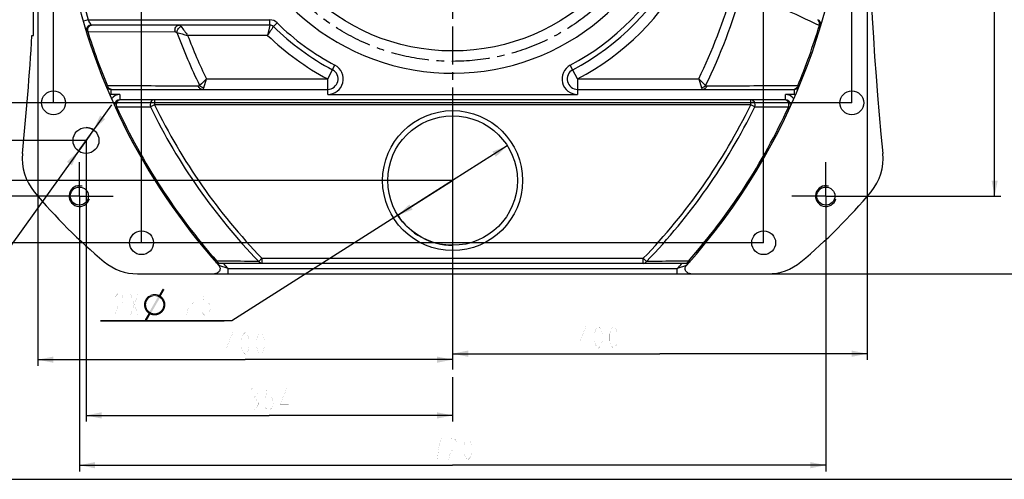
# Model space of a CAD drawing. Header units: millimetres. Extents: x -2575 to 4225, y 0 to 1260.
# Tile 2 of 5: x 407 to 1357, y 0 to 443. Entities that reach past the tile are written whole.
import ezdxf

# ---------------------------------------------------------------- set-up
doc = ezdxf.new("R2010")
doc.units = ezdxf.units.MM
doc.header["$LTSCALE"] = 98.01
doc.linetypes.add('CENTER', pattern=[0.6, 0.375, -0.075, 0.075, -0.075])
doc.layers.get('0').update_dxf_attribs({"linetype": 'CONTINUOUS'})
for name, color, linetype in [('010078890000_DXF_AXIS', 7, 'CONTINUOUS'), ('010078890000_DXF_DIMENSION', 7, 'CONTINUOUS'), ('010078890000_DXF_FORMAT', 7, 'CONTINUOUS'), ('010078890000DXF_CONTINUOUS_LINE', 7, 'CONTINUOUS'), ('14ALL_DIM', 7, 'CONTINUOUS')]:
    doc.layers.add(name, color=color, linetype=linetype)
doc.styles.get("Standard").update_dxf_attribs({"font": 'txt', "width": 0.7})
doc.dimstyles.new('DIMSTYLE_1', dxfattribs={"dimtxt": 21, "dimasz": 15, "dimexe": 1, "dimexo": 0, "dimgap": 0.875, "dimtad": 1, "dimdsep": 46, "dimtxsty": 'Standard', "dimblk": '_FILLED', "dimblk1": '_FILLED', "dimblk2": '_FILLED', "dimcen": 0.09, "dimclrt": 5, "dimazin": 2, "dimtp": 0.8, "dimtm": 0.8, "dimtfac": 1, "dimtofl": 0, "dimtmove": 0, "dimatfit": 3, "dimldrblk": '_FILLED', "dimfxl": 0, "dimtolj": 1, "dimarcsym": 0})
doc.dimstyles.new('DIMSTYLE_2', dxfattribs={"dimtxt": 21, "dimasz": 15, "dimexe": 1, "dimexo": 0, "dimgap": 0.875, "dimtad": 1, "dimdsep": 46, "dimtxsty": 'Standard', "dimblk": '_FILLED', "dimblk1": '_FILLED', "dimblk2": '_FILLED', "dimcen": 0.09, "dimclrt": 5, "dimazin": 2, "dimtp": 0.5, "dimtm": 0.5, "dimtfac": 1, "dimtofl": 0, "dimtmove": 0, "dimatfit": 3, "dimldrblk": '_FILLED', "dimfxl": 0, "dimtolj": 1, "dimarcsym": 0})
doc.dimstyles.new('DIMSTYLE_5', dxfattribs={"dimtxt": 21, "dimasz": 15, "dimexe": 1, "dimexo": 0, "dimtad": 1, "dimdec": 4, "dimdsep": 46, "dimtxsty": 'Standard', "dimblk": '_FILLED', "dimblk1": '_FILLED', "dimblk2": '_FILLED', "dimcen": 0.09, "dimclrt": 5, "dimazin": 2, "dimtol": 1, "dimtp": 0.033, "dimtfac": 0.6, "dimtdec": 4, "dimtmove": 0, "dimatfit": 2, "dimldrblk": '_FILLED', "dimfxl": 0, "dimtolj": 1, "dimarcsym": 0})
doc.dimstyles.new('DIMSTYLE_6', dxfattribs={"dimtxt": 21, "dimasz": 15, "dimexe": 1, "dimexo": 0, "dimgap": 0.875, "dimtad": 1, "dimdec": 0, "dimdsep": 46, "dimtxsty": 'Standard', "dimblk": '_FILLED', "dimblk1": '_FILLED', "dimblk2": '_FILLED', "dimcen": 0.09, "dimclrt": 5, "dimazin": 2, "dimtp": 0.5, "dimtm": 0.5, "dimtfac": 1, "dimtdec": 0, "dimtofl": 0, "dimtmove": 0, "dimatfit": 3, "dimldrblk": '_FILLED', "dimfxl": 0, "dimtolj": 1, "dimarcsym": 0})
doc.dimstyles.new('DIMSTYLE_8', dxfattribs={"dimtxt": 21, "dimasz": 15, "dimexe": 1, "dimexo": 0, "dimtad": 1, "dimdsep": 46, "dimtxsty": 'Standard', "dimblk": '_FILLED', "dimblk1": '_FILLED', "dimblk2": '_FILLED', "dimcen": 0.09, "dimclrt": 5, "dimazin": 2, "dimtp": 0.5, "dimtm": 0.5, "dimtfac": 1, "dimtmove": 0, "dimatfit": 2, "dimldrblk": '_FILLED', "dimfxl": 0, "dimtolj": 1, "dimarcsym": 0})

# ---------------------------------------------------------------- blocks, each defined once
blk = doc.blocks.new('_FILLED')
at = {"color": 0, "linetype": 'ByBlock'}
blk.add_solid([(0, 0), (-1, 0.2), (-1, -0.2)], dxfattribs=at)
blk = doc.blocks.new('*D1')
at = {"layer": '010078890000_DXF_DIMENSION', "color": 2, "linetype": 'Continuous'}
for p, q in [((1128.83, 1028.25), (1451.82, 1028.25)), ((1445.82, 1028.25), (1445.82, 613.25)), ((1445.82, 198.25), (1445.82, 613.25)), ((1128.83, 198.25), (1451.82, 198.25))]:
    blk.add_line(p, q, dxfattribs=at)
at = {"layer": '010078890000_DXF_DIMENSION', "color": 2, "linetype": 'Continuous', "xscale": 15, "yscale": 15, "zscale": 15}
for p, rotation in [((1445.82, 1028.25), 90), ((1445.82, 198.25), 270)]:
    blk.add_blockref('_FILLED', p, dxfattribs=dict(at, rotation=rotation))
blk = doc.blocks.new('*D2')
at = {"layer": '010078890000_DXF_DIMENSION', "color": 2, "linetype": 'Continuous'}
for p, q in [((1224.86, 613.25), (1224.86, 115.22)), ((824.86, 346.98), (824.86, 115.22)), ((824.86, 121.22), (1024.86, 121.22)), ((1224.86, 121.22), (1024.86, 121.22))]:
    blk.add_line(p, q, dxfattribs=at)
at = {"layer": '010078890000_DXF_DIMENSION', "color": 2, "linetype": 'Continuous', "xscale": 15, "yscale": 15, "zscale": 15, "rotation": 180}
blk.add_blockref('_FILLED', (824.86, 121.22), dxfattribs=at)
at = {"layer": '010078890000_DXF_DIMENSION', "color": 2, "linetype": 'Continuous', "xscale": 15, "yscale": 15, "zscale": 15}
blk.add_blockref('_FILLED', (1224.86, 121.22), dxfattribs=at)
blk = doc.blocks.new('*D7')
at = {"layer": '010078890000_DXF_DIMENSION', "color": 2, "linetype": 'Continuous'}
for p, q in [((471.26, 326.91), (496.04, 361.44)), ((478.55, 337.07), (471.26, 326.91)), ((478.55, 337.07), (478.55, 337.07)), ((471.26, 326.91), (351.81, 160.44)), ((463.97, 316.75), (471.26, 326.91)), ((463.97, 316.75), (463.97, 316.75)), ((351.81, 160.44), (128.03, 160.44)), ((128.03, 160.44), (344.31, 160.44))]:
    blk.add_line(p, q, dxfattribs=at)
at = {"layer": '010078890000_DXF_DIMENSION', "color": 2, "linetype": 'Continuous', "xscale": 15, "yscale": 15, "zscale": 15}
for p, rotation in [((478.55, 337.07), 234.341007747), ((463.97, 316.75), 54.34121751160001)]:
    blk.add_blockref('_FILLED', p, dxfattribs=dict(at, rotation=rotation))
blk = doc.blocks.new('*D9')
at = {"layer": '010078890000_DXF_DIMENSION', "color": 2, "linetype": 'Continuous'}
for p, q in [((424.86, 507.85), (424.86, 109.44)), ((424.86, 115.44), (624.86, 115.44)), ((824.86, 115.44), (624.86, 115.44))]:
    blk.add_line(p, q, dxfattribs=at)
at = {"layer": '010078890000_DXF_DIMENSION', "color": 2, "linetype": 'Continuous', "xscale": 15, "yscale": 15, "zscale": 15, "rotation": 180}
blk.add_blockref('_FILLED', (424.86, 115.44), dxfattribs=at)
at = {"layer": '010078890000_DXF_DIMENSION', "color": 2, "linetype": 'Continuous', "xscale": 15, "yscale": 15, "zscale": 15}
blk.add_blockref('_FILLED', (824.86, 115.44), dxfattribs=at)
blk = doc.blocks.new('*D12')
at = {"layer": '010078890000_DXF_DIMENSION', "color": 2, "linetype": 'Continuous'}
for p, q in [((877.6, 321.79), (824.86, 288.25)), ((824.86, 288.25), (612.06, 152.92)), ((772.12, 254.71), (824.86, 288.25)), ((612.06, 152.92), (485.3, 152.92)), ((485.3, 152.92), (604.56, 152.92))]:
    blk.add_line(p, q, dxfattribs=at)
at = {"layer": '010078890000_DXF_DIMENSION', "color": 2, "linetype": 'Continuous', "xscale": 15, "yscale": 15, "zscale": 15}
for p, rotation in [((877.6, 321.79), 32.4557362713), ((772.12, 254.71), 212.4557362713)]:
    blk.add_blockref('_FILLED', p, dxfattribs=dict(at, rotation=rotation))
blk = doc.blocks.new('*D13')
at = {"layer": '010078890000_DXF_DIMENSION', "color": 2, "linetype": 'Continuous'}
for p, q in [((471.26, 326.91), (471.26, 55.65)), ((824.86, 96.21), (824.86, 55.65)), ((471.26, 61.65), (648.06, 61.65)), ((824.86, 61.65), (648.06, 61.65))]:
    blk.add_line(p, q, dxfattribs=at)
at = {"layer": '010078890000_DXF_DIMENSION', "color": 2, "linetype": 'Continuous', "xscale": 15, "yscale": 15, "zscale": 15, "rotation": 180}
blk.add_blockref('_FILLED', (471.26, 61.65), dxfattribs=at)
at = {"layer": '010078890000_DXF_DIMENSION', "color": 2, "linetype": 'Continuous', "xscale": 15, "yscale": 15, "zscale": 15}
blk.add_blockref('_FILLED', (824.86, 61.65), dxfattribs=at)
blk = doc.blocks.new('*D14')
at = {"layer": '010078890000_DXF_DIMENSION', "color": 2, "linetype": 'Continuous'}
for p, q in [((464.86, 273.25), (464.86, 7.62)), ((1184.86, 273.25), (1184.86, 7.62)), ((464.86, 13.62), (824.86, 13.62)), ((1184.86, 13.62), (824.86, 13.62))]:
    blk.add_line(p, q, dxfattribs=at)
at = {"layer": '010078890000_DXF_DIMENSION', "color": 2, "linetype": 'Continuous', "xscale": 15, "yscale": 15, "zscale": 15, "rotation": 180}
blk.add_blockref('_FILLED', (464.86, 13.62), dxfattribs=at)
at = {"layer": '010078890000_DXF_DIMENSION', "color": 2, "linetype": 'Continuous', "xscale": 15, "yscale": 15, "zscale": 15}
blk.add_blockref('_FILLED', (1184.86, 13.62), dxfattribs=at)
blk = doc.blocks.new('*D15')
at = {"layer": '010078890000_DXF_DIMENSION', "color": 2, "linetype": 'Continuous'}
for p, q in [((824.86, 938.25), (259.92, 938.25)), ((265.92, 938.25), (265.92, 613.25)), ((265.92, 288.25), (265.92, 613.25)), ((824.86, 288.25), (259.92, 288.25))]:
    blk.add_line(p, q, dxfattribs=at)
at = {"layer": '010078890000_DXF_DIMENSION', "color": 2, "linetype": 'Continuous', "xscale": 15, "yscale": 15, "zscale": 15}
for p, rotation in [((265.92, 938.25), 90), ((265.92, 288.25), 270)]:
    blk.add_blockref('_FILLED', p, dxfattribs=dict(at, rotation=rotation))
blk = doc.blocks.new('*D16')
at = {"layer": '010078890000_DXF_DIMENSION', "color": 2, "linetype": 'Continuous'}
for p, q in [((464.86, 953.25), (197.84, 953.25)), ((203.84, 953.25), (203.84, 613.25)), ((203.84, 273.25), (203.84, 613.25)), ((464.86, 273.25), (197.84, 273.25))]:
    blk.add_line(p, q, dxfattribs=at)
at = {"layer": '010078890000_DXF_DIMENSION', "color": 2, "linetype": 'Continuous', "xscale": 15, "yscale": 15, "zscale": 15}
for p, rotation in [((203.84, 953.25), 90), ((203.84, 273.25), 270)]:
    blk.add_blockref('_FILLED', p, dxfattribs=dict(at, rotation=rotation))
blk = doc.blocks.new('*D17')
at = {"layer": '010078890000_DXF_DIMENSION', "color": 2, "linetype": 'Continuous'}
for p, q in [((1217.61, 953.25), (1353.64, 953.25)), ((1347.64, 953.25), (1347.64, 613.25)), ((1347.64, 273.25), (1347.64, 613.25)), ((1184.86, 273.25), (1353.64, 273.25))]:
    blk.add_line(p, q, dxfattribs=at)
at = {"layer": '010078890000_DXF_DIMENSION', "color": 2, "linetype": 'Continuous', "xscale": 15, "yscale": 15, "zscale": 15}
for p, rotation in [((1347.64, 953.25), 90), ((1347.64, 273.25), 270)]:
    blk.add_blockref('_FILLED', p, dxfattribs=dict(at, rotation=rotation))
blk = doc.blocks.new('*D21')
at = {"layer": '010078890000_DXF_DIMENSION', "color": 2, "linetype": 'Continuous'}
for p, q in [((1124.86, 998.25), (142.88, 998.25)), ((148.88, 998.25), (148.88, 613.25)), ((148.88, 228.25), (148.88, 613.25)), ((1124.86, 228.25), (142.88, 228.25))]:
    blk.add_line(p, q, dxfattribs=at)
at = {"layer": '010078890000_DXF_DIMENSION', "color": 2, "linetype": 'Continuous', "xscale": 15, "yscale": 15, "zscale": 15}
for p, rotation in [((148.88, 998.25), 90), ((148.88, 228.25), 270)]:
    blk.add_blockref('_FILLED', p, dxfattribs=dict(at, rotation=rotation))
blk = doc.blocks.new('*D22')
at = {"layer": '010078890000_DXF_DIMENSION', "color": 2, "linetype": 'Continuous'}
for p, q in [((524.86, 228.25), (524.86, 1117.14)), ((524.86, 1111.14), (824.86, 1111.14)), ((1124.86, 1111.14), (824.86, 1111.14)), ((1124.86, 228.25), (1124.86, 1117.14))]:
    blk.add_line(p, q, dxfattribs=at)
at = {"layer": '010078890000_DXF_DIMENSION', "color": 2, "linetype": 'Continuous', "xscale": 15, "yscale": 15, "zscale": 15, "rotation": 180}
blk.add_blockref('_FILLED', (524.86, 1111.14), dxfattribs=at)
at = {"layer": '010078890000_DXF_DIMENSION', "color": 2, "linetype": 'Continuous', "xscale": 15, "yscale": 15, "zscale": 15}
blk.add_blockref('_FILLED', (1124.86, 1111.14), dxfattribs=at)
blk = doc.blocks.new('*D23')
at = {"layer": '010078890000_DXF_DIMENSION', "color": 2, "linetype": 'Continuous'}
for p, q in [((439.86, 363.25), (439.86, 1222.39)), ((439.86, 1216.39), (824.86, 1216.39)), ((1209.86, 1216.39), (824.86, 1216.39)), ((1209.86, 363.25), (1209.86, 1222.39))]:
    blk.add_line(p, q, dxfattribs=at)
at = {"layer": '010078890000_DXF_DIMENSION', "color": 2, "linetype": 'Continuous', "xscale": 15, "yscale": 15, "zscale": 15, "rotation": 180}
blk.add_blockref('_FILLED', (439.86, 1216.39), dxfattribs=at)
at = {"layer": '010078890000_DXF_DIMENSION', "color": 2, "linetype": 'Continuous', "xscale": 15, "yscale": 15, "zscale": 15}
blk.add_blockref('_FILLED', (1209.86, 1216.39), dxfattribs=at)
blk = doc.blocks.new('*D24')
at = {"layer": '010078890000_DXF_DIMENSION', "color": 2, "linetype": 'Continuous'}
for p, q in [((1209.86, 863.25), (308.11, 863.25)), ((314.11, 863.25), (314.11, 613.25)), ((314.11, 363.25), (314.11, 613.25)), ((1209.86, 363.25), (308.11, 363.25))]:
    blk.add_line(p, q, dxfattribs=at)
at = {"layer": '010078890000_DXF_DIMENSION', "color": 2, "linetype": 'Continuous', "xscale": 15, "yscale": 15, "zscale": 15}
for p, rotation in [((314.11, 863.25), 90), ((314.11, 363.25), 270)]:
    blk.add_blockref('_FILLED', p, dxfattribs=dict(at, rotation=rotation))
blk = doc.blocks.new('*D25')
at = {"layer": '010078890000_DXF_DIMENSION', "color": 2, "linetype": 'Continuous'}
for p, q in [((407.61, 613.25), (362.8, 613.25)), ((368.8, 613.25), (368.8, 470.08)), ((368.8, 326.91), (368.8, 470.08)), ((471.26, 326.91), (362.8, 326.91))]:
    blk.add_line(p, q, dxfattribs=at)
at = {"layer": '010078890000_DXF_DIMENSION', "color": 2, "linetype": 'Continuous', "xscale": 15, "yscale": 15, "zscale": 15}
for p, rotation in [((368.8, 613.25), 90), ((368.8, 326.91), 270)]:
    blk.add_blockref('_FILLED', p, dxfattribs=dict(at, rotation=rotation))

msp = doc.modelspace()

# ---------------------------------------------------------------- linework, layer by layer
at = {"layer": '010078890000_DXF_AXIS', "color": 7, "linetype": 'CENTER'}
for p, q in [((824.86042, 613.25195), (824.86042, 96.21056)), ((464.86042, 273.25195), (464.86042, 306.00195)), ((1184.86042, 273.25195), (1184.86042, 306.00195)), ((464.86042, 273.25195), (432.11042, 273.25195)), ((464.86042, 273.25195), (464.86042, 240.50195)), ((464.86042, 273.25195), (497.61042, 273.25195)), ((1184.86042, 273.25195), (1152.11042, 273.25195)), ((1184.86042, 273.25195), (1217.61042, 273.25195)), ((1184.86042, 273.25195), (1184.86042, 240.50195))]:
    msp.add_line(p, q, dxfattribs=at)
msp.add_circle((824.86042, 613.25195), 210, dxfattribs=at)
at = {"layer": '010078890000_DXF_DIMENSION', "color": 5, "linetype": 'Continuous', "const_width": 0.06}
for points in [[(499.47021, 175.66698), (500.38895, 177.41697), (502.22647, 179.16697), (504.06394, 179.16697), (505.90147, 177.41697), (506.8202, 175.66698), (506.8202, 172.16699), (505.90147, 170.41696), (502.22647, 166.91697)], [(514.17025, 179.16697), (521.52024, 158.16696)], [(514.17025, 158.16696), (521.52024, 179.16697)], [(557.31446, 179.16697), (557.31446, 158.16696)], [(568.33945, 175.66698), (569.25818, 177.41697), (571.09571, 179.16697), (572.93318, 179.16697), (574.7707, 177.41697), (575.68944, 175.66698), (575.68944, 172.16699), (574.7707, 170.41696), (571.09571, 166.91697)], [(590.38947, 179.16697), (584.87695, 179.16697), (583.95821, 170.41696), (585.79568, 172.16699), (587.63321, 172.16699), (589.47068, 170.41696), (590.38947, 168.66697), (591.3082, 165.16697), (590.38947, 161.66698), (589.47068, 159.91699), (587.63321, 158.16696), (585.79568, 158.16696), (583.95821, 159.91699), (583.03948, 161.66698)], [(502.22647, 166.91697), (500.38895, 163.41698), (499.47021, 158.16696), (506.8202, 158.16696)], [(571.09571, 166.91697), (569.25818, 163.41698), (568.33945, 158.16696), (575.68944, 158.16696)], [(953.51955, 126.46585), (953.51955, 147.46585), (947.0883, 131.71586), (955.35702, 131.71586)], [(965.46332, 126.46585), (963.62585, 128.21584), (962.70701, 129.96587), (961.78828, 133.46586), (961.78828, 140.46584), (962.70701, 143.96586), (963.62585, 145.71586), (965.46332, 147.46585), (967.30079, 145.71586), (968.21953, 143.96586), (969.13826, 140.46584), (969.13826, 133.46586), (968.21953, 129.96587), (967.30079, 128.21584), (965.46332, 126.46585)], [(980.1633, 126.46585), (978.32583, 128.21584), (977.4071, 129.96587), (976.48825, 133.46586), (976.48825, 140.46584), (977.4071, 143.96586), (978.32583, 145.71586), (980.1633, 147.46585), (982.00077, 145.71586), (982.91951, 143.96586), (983.83835, 140.46584), (983.83835, 133.46586), (982.91951, 129.96587), (982.00077, 128.21584), (980.1633, 126.46585)], [(612.91669, 120.69058), (612.91669, 141.69056), (606.48544, 125.94057), (614.75416, 125.94057)], [(624.86041, 120.69058), (623.02294, 122.44058), (622.10415, 124.19057), (621.18542, 127.69057), (621.18542, 134.69058), (622.10415, 138.19057), (623.02294, 139.94056), (624.86041, 141.69056), (626.69793, 139.94056), (627.61667, 138.19057), (628.5354, 134.69058), (628.5354, 127.69057), (627.61667, 124.19057), (626.69793, 122.44058), (624.86041, 120.69058)], [(639.56044, 120.69058), (637.72292, 122.44058), (636.80418, 124.19057), (635.88539, 127.69057), (635.88539, 134.69058), (636.80418, 138.19057), (637.72292, 139.94056), (639.56044, 141.69056), (641.39791, 139.94056), (642.31665, 138.19057), (643.23544, 134.69058), (643.23544, 127.69057), (642.31665, 124.19057), (641.39791, 122.44058), (639.56044, 120.69058)], [(629.99013, 86.1531), (631.8276, 87.90311), (633.66513, 87.90311), (635.5026, 86.1531), (636.42139, 84.40311), (636.42139, 82.65311), (635.5026, 80.9031), (633.66513, 79.1531), (635.5026, 77.40311)], [(651.12136, 87.90311), (645.60884, 87.90311), (644.69011, 79.1531), (646.52763, 80.9031), (648.3651, 80.9031), (650.20263, 79.1531), (651.12136, 77.40311), (652.0401, 73.9031), (651.12136, 70.40311), (650.20263, 68.6531), (648.3651, 66.9031), (646.52763, 66.9031), (644.69011, 68.6531), (643.77137, 70.40311)], [(664.9026, 66.9031), (664.9026, 87.90311), (658.47135, 72.15311), (666.74013, 72.15311)], [(631.8276, 79.1531), (633.66513, 79.1531)], [(635.5026, 77.40311), (637.34012, 73.9031), (637.34012, 72.15311)], [(637.34012, 72.15311), (635.5026, 68.6531), (633.66513, 66.9031), (631.8276, 66.9031), (629.99013, 68.6531), (629.07134, 70.40311)], [(811.99793, 32.86752), (813.8354, 39.86753), (806.48541, 39.86753)], [(821.18544, 36.36752), (822.10418, 38.11752), (823.94165, 39.86753), (825.77917, 39.86753), (827.61669, 38.11752), (828.53543, 36.36752), (828.53543, 32.86752), (827.61669, 31.11752), (823.94165, 27.61752)], [(839.56041, 18.86752), (837.72294, 20.61752), (836.80415, 22.36753), (835.88542, 25.86752), (835.88542, 32.86752), (836.80415, 36.36752), (837.72294, 38.11752), (839.56041, 39.86753), (841.39794, 38.11752), (842.31667, 36.36752), (843.23541, 32.86752), (843.23541, 25.86752), (842.31667, 22.36753), (841.39794, 20.61752), (839.56041, 18.86752)], [(810.1604, 18.86752), (811.07919, 27.61752), (811.99793, 32.86752)], [(823.94165, 27.61752), (822.10418, 24.11753), (821.18544, 18.86752), (828.53543, 18.86752)]]:
    msp.add_lwpolyline(points, dxfattribs=at)
at = {"layer": '010078890000_DXF_DIMENSION', "color": 5, "linetype": 'Continuous'}
for points in [[(546.96164, 182.99909), (541.74997, 177.9407), (545.27551, 184.07208)], [(541.74997, 177.9407), (546.96164, 182.99909), (543.4361, 176.8677)], [(529.48719, 170.58303), (527.18792, 169.81661), (527.49449, 171.19617)], [(529.79376, 171.65603), (527.49449, 171.19617), (527.95435, 172.42245)], [(527.49449, 171.19617), (529.79376, 171.65603), (529.48719, 170.58303)], [(531.02004, 173.49544), (527.95435, 172.42245), (528.56748, 173.64873)], [(531.02004, 173.49544), (530.4069, 172.57573), (527.95435, 172.42245)], [(527.95435, 172.42245), (530.4069, 172.57573), (529.79376, 171.65603)], [(531.63318, 174.26185), (528.56748, 173.64873), (529.33391, 174.72172)], [(528.56748, 173.64873), (531.63318, 174.26185), (531.02004, 173.49544)], [(533.31931, 175.64143), (529.33391, 174.72172), (530.25362, 175.79471)], [(533.31931, 175.64143), (532.3996, 175.02829), (529.33391, 174.72172)], [(529.33391, 174.72172), (532.3996, 175.02829), (531.63318, 174.26185)], [(536.385, 176.71441), (535.31201, 176.40785), (530.25362, 175.79471)], [(536.385, 176.71441), (530.25362, 175.79471), (531.17332, 176.71441)], [(535.31201, 176.40785), (534.3923, 176.10129), (530.25362, 175.79471)], [(530.25362, 175.79471), (534.3923, 176.10129), (533.31931, 175.64143)], [(543.4361, 176.8677), (531.17332, 176.71441), (532.24632, 177.32756)], [(536.385, 176.71441), (531.17332, 176.71441), (543.4361, 176.8677)], [(541.74997, 177.9407), (532.24632, 177.32756), (533.47259, 177.9407)], [(543.4361, 176.8677), (532.24632, 177.32756), (541.74997, 177.9407)], [(542.51639, 175.02829), (532.55289, 161.84582), (540.67697, 176.10129)], [(532.55289, 161.84582), (542.51639, 175.02829), (534.23902, 160.77282)], [(540.67697, 178.24727), (533.47259, 177.9407), (534.85216, 178.40055)], [(533.47259, 177.9407), (540.67697, 178.24727), (541.74997, 177.9407)], [(538.53099, 178.70713), (539.60398, 178.55384), (534.85216, 178.40055)], [(538.53099, 178.70713), (534.85216, 178.40055), (536.07843, 178.70713)], [(534.85216, 178.40055), (539.60398, 178.55384), (540.67697, 178.24727)], [(536.07843, 178.70713), (537.458, 178.8604), (538.53099, 178.70713)], [(537.458, 176.71441), (536.385, 176.71441), (543.4361, 176.8677)], [(538.3777, 176.71441), (537.458, 176.71441), (543.4361, 176.8677)], [(539.14413, 176.56113), (538.3777, 176.71441), (543.4361, 176.8677)], [(539.91055, 176.40785), (539.14413, 176.56113), (543.4361, 176.8677)], [(540.67697, 176.10129), (539.91055, 176.40785), (543.4361, 176.8677)], [(540.67697, 176.10129), (543.4361, 176.8677), (544.50909, 176.10129)], [(540.67697, 176.10129), (544.50909, 176.10129), (542.51639, 175.02829)], [(544.50909, 176.10129), (545.27551, 175.18157), (542.51639, 175.02829)], [(543.12953, 174.41515), (542.51639, 175.02829), (545.27551, 175.18157)], [(543.12953, 174.41515), (545.27551, 175.18157), (546.04194, 174.26185)], [(546.04194, 174.26185), (543.89595, 173.80201), (543.12953, 174.41515)], [(543.89595, 173.80201), (546.04194, 174.26185), (546.65508, 173.18887)], [(546.65508, 173.18887), (544.35581, 173.03559), (543.89595, 173.80201)], [(544.81566, 172.11588), (544.35581, 173.03559), (546.65508, 173.18887)], [(544.81566, 172.11588), (546.65508, 173.18887), (547.11493, 172.11588)], [(547.11493, 172.11588), (545.27551, 171.34946), (544.81566, 172.11588)], [(545.27551, 171.34946), (547.11493, 172.11588), (547.57478, 170.8896)], [(547.57478, 170.8896), (545.58208, 170.42975), (545.27551, 171.34946)], [(527.18792, 169.81661), (529.48719, 170.58303), (529.33391, 169.51004)], [(529.33391, 169.51004), (527.18792, 168.43704), (527.18792, 169.81661)], [(527.18792, 168.43704), (529.33391, 169.51004), (529.18062, 168.43704)], [(529.18062, 168.43704), (529.33391, 167.51734), (527.18792, 167.21077)], [(529.18062, 168.43704), (527.18792, 167.21077), (527.18792, 168.43704)], [(527.18792, 167.21077), (529.33391, 167.51734), (529.48719, 166.44435)], [(529.48719, 166.44435), (527.49449, 165.98449), (527.18792, 167.21077)], [(527.49449, 165.98449), (529.48719, 166.44435), (529.79376, 165.52464)], [(529.79376, 165.52464), (527.80106, 164.75823), (527.49449, 165.98449)], [(527.80106, 164.75823), (529.79376, 165.52464), (530.10033, 164.75823)], [(530.10033, 164.75823), (528.26091, 163.68522), (527.80106, 164.75823)], [(530.10033, 164.75823), (530.56018, 163.83851), (528.26091, 163.68522)], [(528.26091, 163.68522), (530.56018, 163.83851), (531.17332, 163.07208)], [(531.17332, 163.07208), (529.02734, 162.61223), (528.26091, 163.68522)], [(529.02734, 162.61223), (531.17332, 163.07208), (531.78646, 162.45895)], [(531.78646, 162.45895), (529.64048, 161.69252), (529.02734, 162.61223)], [(531.78646, 162.45895), (532.55289, 161.84582), (529.64048, 161.69252)], [(530.56018, 160.77282), (529.64048, 161.69252), (532.55289, 161.84582)], [(534.23902, 160.77282), (530.56018, 160.77282), (532.55289, 161.84582)], [(541.59668, 161.23267), (542.51639, 161.84582), (545.58208, 162.15238)], [(541.59668, 161.23267), (545.58208, 162.15238), (544.81566, 161.07938)], [(545.58208, 162.15238), (542.51639, 161.84582), (543.28281, 162.61223)], [(546.34851, 163.22537), (543.28281, 162.61223), (544.04924, 163.37865)], [(543.28281, 162.61223), (546.34851, 163.22537), (545.58208, 162.15238)], [(544.04924, 163.37865), (544.66237, 164.29836), (546.96164, 164.45165)], [(544.04924, 163.37865), (546.96164, 164.45165), (546.34851, 163.22537)], [(546.96164, 164.45165), (544.66237, 164.29836), (545.12223, 165.21807)], [(547.4215, 165.67792), (545.12223, 165.21807), (545.4288, 166.29106)], [(545.12223, 165.21807), (547.4215, 165.67792), (546.96164, 164.45165)], [(547.72807, 167.05749), (545.4288, 166.29106), (545.73537, 167.36405)], [(545.4288, 166.29106), (547.72807, 167.05749), (547.4215, 165.67792)], [(545.58208, 170.42975), (547.57478, 170.8896), (547.72807, 169.66332)], [(547.72807, 169.66332), (545.73537, 169.35676), (545.58208, 170.42975)], [(545.73537, 168.43704), (545.73537, 169.35676), (547.72807, 169.66332)], [(545.73537, 168.43704), (547.72807, 169.66332), (547.72807, 168.43704)], [(547.72807, 168.43704), (545.73537, 167.36405), (545.73537, 168.43704)], [(545.73537, 167.36405), (547.72807, 168.43704), (547.72807, 167.05749)], [(533.16602, 158.93341), (527.95435, 154.02829), (531.47989, 160.00639)], [(527.95435, 154.02829), (533.16602, 158.93341), (529.79376, 152.9553)], [(534.23902, 160.77282), (531.47989, 160.00639), (530.56018, 160.77282)], [(534.23902, 160.77282), (535.00544, 160.46626), (531.47989, 160.00639)], [(535.00544, 160.46626), (535.77186, 160.31297), (531.47989, 160.00639)], [(535.77186, 160.31297), (536.69157, 160.15966), (531.47989, 160.00639)], [(537.458, 160.15966), (538.53099, 160.15966), (531.47989, 160.00639)], [(536.69157, 160.15966), (537.458, 160.15966), (531.47989, 160.00639)], [(542.66967, 159.54654), (531.47989, 160.00639), (538.53099, 160.15966)], [(531.47989, 160.00639), (542.66967, 159.54654), (533.16602, 158.93341)], [(533.16602, 158.93341), (542.66967, 159.54654), (541.4434, 158.93341)], [(541.4434, 158.93341), (534.23902, 158.62683), (533.16602, 158.93341)], [(534.23902, 158.62683), (541.4434, 158.93341), (540.21712, 158.47354)], [(540.21712, 158.47354), (535.31201, 158.32026), (534.23902, 158.62683)], [(536.385, 158.16697), (535.31201, 158.32026), (540.21712, 158.47354)], [(537.458, 158.16697), (536.385, 158.16697), (540.21712, 158.47354)], [(537.458, 158.16697), (540.21712, 158.47354), (538.83756, 158.16697)], [(543.74267, 160.31297), (538.53099, 160.15966), (539.60398, 160.46626)], [(538.53099, 160.15966), (543.74267, 160.31297), (542.66967, 159.54654)], [(539.60398, 160.46626), (540.67697, 160.77282), (544.81566, 161.07938)], [(539.60398, 160.46626), (544.81566, 161.07938), (543.74267, 160.31297)], [(544.81566, 161.07938), (540.67697, 160.77282), (541.59668, 161.23267)]]:
    msp.add_solid(points, dxfattribs=at)
at = {"layer": '010078890000_DXF_FORMAT', "color": 7, "linetype": 'Continuous'}
msp.add_line((0, 0), (1782, 0), dxfattribs=at)
at = {"layer": '010078890000DXF_CONTINUOUS_LINE', "color": 7, "linetype": 'Continuous'}
for p, q in [((420.66365, 428.25195), (420.66365, 454.62345)), ((648.49716, 438.25195), (476.38931, 438.25195)), ((419.15082, 428.25195), (420.66365, 428.25195)), ((495.21336, 376.25195), (704.36145, 376.25195)), ((945.35938, 376.25195), (1154.50747, 376.25195)), ((1145.79129, 366.25195), (503.92955, 366.25195)), ((1116.27038, 359.35634), (1148.99134, 359.44866)), ((1049.86462, 208.25195), (599.85622, 208.25195)), ((520.88673, 198.25195), (1128.8341, 198.25195))]:
    msp.add_line(p, q, dxfattribs=at)
at = {"layer": '010078890000DXF_CONTINUOUS_LINE', "color": 9, "linetype": 'Continuous'}
for p, q in [((473.37196, 443.25195), (468.85833, 441.93238)), ((473.37196, 443.25195), (648.49716, 443.25195)), ((648.49716, 438.25195), (646.46759, 428.25195)), ((648.49716, 438.25195), (648.49716, 443.25195)), ((655.4957, 440.39481), (651.99643, 436.82338)), ((1178.59741, 437.95702), (1179.80899, 437.49325)), ((471.83491, 431.79872), (472.95676, 431.96398)), ((472.95711, 431.96284), (557.20794, 431.76907)), ((646.46759, 428.25195), (569.30181, 428.25195)), ((704.36145, 386.25195), (711.39447, 399.50098)), ((945.35938, 386.25195), (938.32637, 399.50098)), ((584.75701, 377.59171), (587.46, 386.25195)), ((587.45999, 386.25196), (704.36145, 386.25195)), ((704.36145, 371.25195), (704.36145, 386.25195)), ((945.35938, 386.25195), (1062.26084, 386.25196)), ((945.35938, 386.25195), (945.35938, 371.25195)), ((1062.26084, 386.25195), (1064.96382, 377.59171)), ((491.93932, 379.59187), (490.83949, 379.38353)), ((495.21336, 376.25195), (495.21336, 371.25195)), ((503.92955, 371.25195), (495.21336, 371.25195)), ((503.92955, 371.25195), (503.92955, 366.25195)), ((704.36145, 371.25195), (945.35938, 371.25195)), ((1154.50747, 371.25195), (1145.79129, 371.25195)), ((1145.79129, 366.25195), (1145.79129, 371.25195)), ((1154.50747, 371.25195), (1154.50747, 376.25195)), ((1158.88134, 379.38355), (1157.78152, 379.59189)), ((537.34361, 361.25195), (533.45051, 359.35624)), ((537.34361, 366.25195), (537.34361, 361.25195)), ((1112.37722, 361.25195), (537.34361, 361.25195)), ((1112.37722, 361.25195), (1112.37722, 366.25195)), ((1116.27033, 359.35624), (1112.37722, 361.25195)), ((500.04773, 359.30879), (500.72944, 359.44877)), ((1148.99139, 359.44875), (1149.6731, 359.30878)), ((597.49919, 210.38981), (596.101, 209.95069)), ((637.82922, 210.24289), (640.94298, 213.25195)), ((640.94298, 213.25195), (1008.77785, 213.25195)), ((640.94298, 213.25195), (640.94298, 208.25195)), ((1008.77785, 213.25195), (1011.89161, 210.24289)), ((1008.77785, 208.25195), (1008.77785, 213.25195)), ((1053.61984, 209.95069), (1052.22167, 210.38984)), ((608.27921, 203.25196), (599.33186, 206.30497)), ((608.27921, 203.25195), (1041.44162, 203.25195)), ((608.27921, 198.25195), (608.27921, 203.25195)), ((1041.4416, 198.25195), (1041.4416, 203.25195)), ((1050.38899, 206.30498), (1041.44163, 203.25196))]:
    msp.add_line(p, q, dxfattribs=at)
at = {"layer": '010078890000DXF_CONTINUOUS_LINE', "color": 7, "linetype": 'Continuous'}
for centre, radius in [((824.86042, 613.25195), 200), ((439.86042, 363.25195), 11.5), ((1209.86042, 363.25195), 11.5), ((824.86042, 288.25195), 62.5), ((471.259, 326.91117), 12.5), ((464.86042, 273.25195), 8.75), ((1184.86042, 273.25195), 8.75), ((524.86042, 228.25195), 11.5), ((1124.86042, 228.25195), 11.5)]:
    msp.add_circle(centre, radius, dxfattribs=at)
at = {"layer": '010078890000DXF_CONTINUOUS_LINE', "color": 9, "linetype": 'Continuous'}
msp.add_circle((824.86042, 288.25195), 67.5, dxfattribs=at)
at = {"layer": '010078890000DXF_CONTINUOUS_LINE', "color": 7, "linetype": 'Continuous'}
for centre, radius, start, end in [((594.86042, 613.25195), 610.82904, 318.22395492, 41.74150174), ((4224.86042, 613.25195), 3000, 174.28395878, 185.71604122), ((824.86042, 613.25195), 221.5, 19.79162894, 340.20837106), ((1054.86042, 613.25195), 610.82904, 190.76260322, 221.77604747), ((824.86042, 613.25195), 247, 297.96081242, 332.72576081), ((476.38931, 433.25195), 5, 89.99999981, 186.78539967), ((648.49716, 433.25195), 5, 45.58469132, 89.99999996), ((1175.06358, 438.91576), 5, 350.78978386, 64.99999987), ((-2575.13958, 613.25195), 3000, 354.28395878, 356.46451707), ((824.86042, 613.25195), 247, 225.5846914, 242.03918758), ((704.36145, 386.25195), 10, 270, 62.03918758), ((945.35938, 386.25195), 10, 117.96081242, 270), ((495.21336, 381.25195), 5, 214.38609731, 270), ((1154.50747, 381.25195), 5, 270, 325.61336417), ((503.92955, 361.25195), 5, 90.00000003, 177.21421986), ((1145.79129, 361.25195), 5, 2.78590444, 90.00000002), ((459.69498, 309.47703), 50, 174.28395878, 219.7564942), ((1190.02586, 309.47703), 50, 320.2435058, 5.71604122), ((824.86042, 613.25195), 525, 219.7564942, 230.21231172), ((824.86042, 613.25195), 525, 309.78768828, 320.2435058), ((520.88673, 248.25195), 50, 230.21231172, 270), ((599.85622, 213.25195), 5, 221.31911521, 270), ((1049.86462, 213.25195), 5, 270, 318.68027151), ((1128.8341, 248.25195), 50, 270, 309.78768828)]:
    msp.add_arc(centre, radius, start, end, dxfattribs=at)
at = {"layer": '010078890000DXF_CONTINUOUS_LINE', "color": 9, "linetype": 'Continuous'}
for centre, radius, start, end in [((1054.86042, 613.25195), 605.82904, 190.76260322, 196.29644863), ((824.86042, 613.25195), 242, 297.96081242, 332.72576081), ((824.86042, 613.25195), 257, 297.96081242, 331.6539864), ((594.86042, 613.25195), 519.6077, 334.09578009, 344.10246227), ((594.86042, 613.25195), 528.26795, 333.7989626, 344.50639145), ((1997.36189, 1464.36396), 1764.3366, 215.61561299, 215.96231568), ((648.49716, 433.25195), 10, 45.5846914, 90), ((824.86042, 613.25195), 242, 225.5846914, 242.03918758), ((594.86042, 613.25195), 609.48929, 337.45713403, 343.28520495), ((1173.22047, 439.78984), 5.68064, 341.20348936, 349.78576019), ((1173.36764, 439.7638), 5.53118, 349.78080845, 354.16877514), ((478.63949, 433.25225), 5.82712, 180.00289979, 184.27362591), ((478.59406, 433.24674), 5.7814, 184.25279875, 192.83092582), ((1054.86042, 613.25195), 609.48929, 197.30416606, 202.542874), ((562.83728, 433.25045), 5.82098, 179.98519077, 194.75001124), ((1054.86042, 613.25195), 528.26795, 200.17146456, 206.20103744), ((847.61233, 1459.62378), 1068.26242, 254.32528148, 254.8987036), ((1054.86042, 613.25195), 519.6077, 200.85706454, 205.90422008), ((824.86042, 613.25195), 257, 226.04163173, 242.03918758), ((704.36145, 386.25195), 15, 270, 62.03918758), ((945.35938, 386.25195), 15, 117.96081242, 270), ((1662.98751, -755.52858), 1568.57331, 133.28851533, 133.62002311), ((5.6538, -735.55819), 1541.06341, 46.37700621, 46.71443186), ((495.21336, 381.25195), 10, 264.18111611, 270), ((503.92955, 361.25195), 10, 90, 144.17103943), ((1145.79129, 361.25195), 10, 35.82896057, 90), ((1154.50747, 381.25195), 10, 270, 275.81893642), ((1054.86042, 613.25195), 575.61067, 205.96333613, 224.02037642), ((594.86042, 613.25195), 575.61067, 315.97962358, 334.03666387), ((1143.3914, 361.25139), 5.88394, 348.07330462, 359.9928265), ((1054.86042, 613.25195), 609.48929, 204.60874302, 221.37501388), ((1054.86042, 613.25195), 579.9408, 205.96331964, 224.02024605), ((594.86042, 613.25195), 579.9408, 315.97975618, 334.03667486), ((594.86042, 613.25195), 609.48929, 318.62498851, 335.39125192), ((1143.5979, 361.20566), 5.67245, 341.9577726, 348.09417312), ((1054.86042, 613.25195), 606.24646, 221.91636615, 222.55460914), ((594.86042, 613.25195), 606.24646, 317.44539086, 318.08363385)]:
    msp.add_arc(centre, radius, start, end, dxfattribs=at)
at = {"layer": '010078890000DXF_CONTINUOUS_LINE', "color": 2, "linetype": 'Continuous'}
for centre in [(464.86042, 273.25195), (1184.86042, 273.25195)]:
    msp.add_arc(centre, 10, 75, 345, dxfattribs=at)
at = {"layer": '010078890000DXF_CONTINUOUS_LINE', "color": 7, "linetype": 'Continuous'}
msp.add_open_spline([(1105.45203, 472.17376), (1129.82087, 460.73048), (1154.24125, 449.39718), (1178.60955, 437.95276)], degree=3, dxfattribs=at)
at = {"layer": '010078890000DXF_CONTINUOUS_LINE', "color": 9, "linetype": 'Continuous'}
for points, knots in [([(476.3891, 438.25195), (476.31516, 438.37469), (475.27104, 440.01781), (474.28202, 441.69511), (473.37179, 443.25185)], [0, 0, 0, 0, 0.073608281, 1, 1, 1, 1]), ([(474.01912, 436.732), (474.18364, 436.93112), (474.84485, 437.60821), (475.73893, 438.06283), (476.41421, 438.18896)], [0, 0, 0, 0, 0.273256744, 1, 1, 1, 1]), ([(557.01629, 433.25195), (557.0163, 434.53894), (557.79482, 437.03996), (560.19648, 438.25195), (561.27619, 438.25195)], [0, 0, 0, 0, 0.543790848, 1, 1, 1, 1]), ([(559.19488, 432.54546), (559.33039, 433.03505), (560.08844, 434.86581), (561.67137, 436.41557), (563.05838, 436.91221)], [0, 0, 0, 0, 0.256405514, 1, 1, 1, 1]), ([(563.05838, 436.91221), (562.91475, 437.11271), (562.46041, 437.68906), (561.78387, 438.25195), (561.27618, 438.25195)], [0, 0, 0, 0, 0.326964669, 1, 1, 1, 1]), ([(1178.72136, 441.06176), (1178.65591, 441.30714), (1178.34361, 442.21084), (1177.70209, 442.99695), (1177.13062, 443.40208)], [0, 0, 0, 0, 0.266078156, 1, 1, 1, 1]), ([(557.20811, 431.76841), (557.34491, 431.76805), (557.98731, 431.69162), (558.58022, 431.38001), (558.99385, 431.08892)], [0, 0, 0, 0, 0.212878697, 1, 1, 1, 1]), ([(558.99344, 431.08902), (558.99251, 431.20268), (559.00716, 431.6937), (559.09421, 432.18183), (559.19484, 432.54548)], [0, 0, 0, 0, 0.231500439, 1, 1, 1, 1]), ([(646.46759, 428.25195), (647.16142, 429.33938), (648.17394, 430.91844), (649.46893, 432.9289), (650.30049, 434.21208), (650.98199, 435.26986), (651.4604, 435.99), (651.72736, 436.42176), (651.88582, 436.62845), (651.92482, 436.7535), (652.00554, 436.8093), (651.99643, 436.82338)], [0, 0, 0, 0, 0.37939113, 0.551663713, 0.703479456, 0.82885765, 0.922496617, 0.956123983, 0.98038275, 0.995066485, 1, 1, 1, 1]), ([(580.8718, 380.00998), (580.68628, 379.70945), (580.23035, 379.38119), (579.73445, 379.33938), (579.5929, 379.33984)], [0, 0, 0, 0, 0.713883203, 1, 1, 1, 1]), ([(1070.12793, 379.33984), (1069.98638, 379.33937), (1069.49047, 379.38117), (1069.03455, 379.70945), (1068.84903, 380.00998)], [0, 0, 0, 0, 0.286122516, 1, 1, 1, 1]), ([(579.59292, 379.33978), (572.83228, 379.36182), (543.61454, 379.45421), (514.39677, 379.53502), (491.93964, 379.59185)], [0, 0, 0, 0, 0.231388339, 1, 1, 1, 1]), ([(583.47795, 376.25195), (582.64997, 376.25195), (580.88249, 376.92646), (579.89169, 378.4813), (579.59287, 379.33984)], [0, 0, 0, 0, 0.476661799, 1, 1, 1, 1]), ([(583.47798, 376.25195), (583.74948, 376.25195), (584.39904, 376.59035), (584.64421, 377.22898), (584.75701, 377.59171)], [0, 0, 0, 0, 0.416813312, 1, 1, 1, 1]), ([(1064.96382, 377.59171), (1065.07665, 377.22898), (1065.32182, 376.59037), (1065.97137, 376.25195), (1066.24285, 376.25195)], [0, 0, 0, 0, 0.583199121, 1, 1, 1, 1]), ([(1070.12797, 379.33984), (1069.82916, 378.4813), (1068.83835, 376.92646), (1067.07087, 376.25195), (1066.2429, 376.25195)], [0, 0, 0, 0, 0.523338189, 1, 1, 1, 1]), ([(1157.78044, 379.58928), (1150.53169, 379.5793), (1121.31433, 379.50135), (1092.09709, 379.38753), (1070.12846, 379.34134)], [0, 0, 0, 0, 0.248096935, 1, 1, 1, 1]), ([(1156.89747, 377.86749), (1156.7415, 377.6659), (1156.0941, 376.94407), (1155.17816, 376.46654), (1154.47933, 376.32413)], [0, 0, 0, 0, 0.263286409, 1, 1, 1, 1]), ([(500.4484, 361.45877), (500.4419, 361.27866), (500.44966, 360.59976), (500.57474, 359.92245), (500.72936, 359.44876)], [0, 0, 0, 0, 0.265622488, 1, 1, 1, 1]), ([(503.09732, 365.89455), (502.86006, 365.78171), (501.88431, 365.18324), (501.16965, 364.19471), (500.84917, 363.37879)], [0, 0, 0, 0, 0.230594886, 1, 1, 1, 1]), ([(504.66626, 366.25195), (504.54045, 366.25195), (504.00207, 366.22326), (503.47025, 366.0719), (503.09732, 365.89455)], [0, 0, 0, 0, 0.233514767, 1, 1, 1, 1]), ([(537.34361, 366.25195), (536.69923, 366.25195), (535.24835, 365.8298), (533.13578, 363.54225), (532.94003, 360.83689), (533.45051, 359.35624)], [0, 0, 0, 0, 0.215139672, 0.477105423, 1, 1, 1, 1]), ([(1116.27055, 359.35613), (1116.78088, 360.83617), (1116.58355, 363.49244), (1114.52006, 365.79606), (1113.06626, 366.25201), (1112.37722, 366.25196)], [0, 0, 0, 0, 0.522677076, 0.769956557, 1, 1, 1, 1]), ([(1148.08543, 364.73118), (1147.92482, 364.92844), (1147.28524, 365.5947), (1146.41936, 366.04878), (1145.76438, 366.1808)], [0, 0, 0, 0, 0.275740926, 1, 1, 1, 1]), ([(500.72944, 359.4488), (503.53117, 359.44122), (514.43819, 359.41138), (525.3452, 359.3802), (533.45048, 359.35624)], [0, 0, 0, 0, 0.2568741, 1, 1, 1, 1]), ([(637.82886, 210.24288), (634.55397, 210.25514), (621.11086, 210.30517), (607.66774, 210.35382), (597.49951, 210.3898)], [0, 0, 0, 0, 0.243610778, 1, 1, 1, 1]), ([(640.94298, 208.25195), (640.33589, 208.25194), (639.04319, 208.66701), (638.1678, 209.66667), (637.82922, 210.24289)], [0, 0, 0, 0, 0.475993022, 1, 1, 1, 1]), ([(1008.77785, 208.25195), (1009.38494, 208.25196), (1010.67764, 208.667), (1011.55304, 209.66668), (1011.89161, 210.24289)], [0, 0, 0, 0, 0.475992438, 1, 1, 1, 1]), ([(1052.22134, 210.38982), (1048.77247, 210.37761), (1035.32935, 210.32968), (1021.88623, 210.28033), (1011.89199, 210.24289)], [0, 0, 0, 0, 0.256552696, 1, 1, 1, 1])]:
    msp.add_open_spline(points, degree=3, knots=knots, dxfattribs=at)
for points in [[(1178.8702, 439.20184), (1178.93324, 439.82059), (1178.88166, 440.46082), (1178.72136, 441.06176)], [(472.81237, 433.25195), (472.81237, 434.47973), (473.23707, 435.78551), (474.01912, 436.732)], [(584.75701, 377.5917), (583.2497, 377.82625), (581.74776, 378.76111), (580.8718, 380.00998)], [(1068.84903, 380.00998), (1067.97307, 378.76111), (1066.47113, 377.82625), (1064.96382, 377.5917)], [(492.85618, 377.82547), (492.44458, 378.34573), (492.12904, 378.95618), (491.93931, 379.59186)], [(494.26576, 376.66284), (493.72107, 376.93536), (493.23408, 377.34782), (492.85618, 377.82547)], [(495.93757, 376.25195), (495.36371, 376.25211), (494.77897, 376.40607), (494.26576, 376.66284)], [(1157.78075, 379.58929), (1157.59597, 378.97127), (1157.29221, 378.37765), (1156.89747, 377.86749)], [(500.84917, 363.37879), (500.61015, 362.77025), (500.47199, 362.11215), (500.4484, 361.45877)], [(1149.27546, 361.25195), (1149.27546, 362.47766), (1148.85934, 363.7807), (1148.08543, 364.73118)], [(598.38982, 209.23617), (598.03577, 209.56882), (597.7344, 209.96472), (597.4992, 210.3898)], [(599.50916, 208.50459), (599.09711, 208.67458), (598.71468, 208.93096), (598.38982, 209.23617)], [(1050.21179, 208.50459), (1050.62387, 208.67458), (1051.00634, 208.93096), (1051.33123, 209.23618)], [(1051.33123, 209.23618), (1051.6853, 209.56881), (1051.98669, 209.9647), (1052.2219, 210.38977)]]:
    msp.add_open_spline(points, degree=3, dxfattribs=at)
at = {"layer": '010078890000DXF_CONTINUOUS_LINE', "color": 7, "linetype": 'Continuous'}
for points, knots in [([(599.33187, 206.30496), (599.96528, 205.59593), (600.94213, 203.77673), (600.13194, 200.79853), (597.95158, 198.79266), (596.02084, 198.25195), (595.06619, 198.25195)], [0, 0, 0, 0, 0.249704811, 0.498380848, 0.749274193, 1, 1, 1, 1]), ([(1054.65464, 198.25195), (1053.69999, 198.25195), (1051.76926, 198.79266), (1049.58888, 200.79852), (1048.77874, 203.77674), (1049.75556, 205.59595), (1050.38899, 206.30498)], [0, 0, 0, 0, 0.250725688, 0.501618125, 0.75029436, 1, 1, 1, 1])]:
    msp.add_open_spline(points, degree=3, knots=knots, dxfattribs=at)
at = {"layer": '14ALL_DIM', "color": 2, "linetype": 'Continuous'}
for centre, radius, start, end in [((471.259, 326.91117), 12.5, 54.34035628, 90), ((824.86042, 288.25195), 62.5, 212.45573627, 270)]:
    msp.add_arc(centre, radius, start, end, dxfattribs=at)

# ---------------------------------------------------------------- dimensions: what is measured, and where the dimension line sits
at = {"layer": '010078890000_DXF_DIMENSION', "color": 2, "linetype": 'Continuous'}
for base, p1, p2, angle, dimstyle, picture, middle in [((439.86042, 1216.38937), (1209.86042, 363.25195), (439.86042, 363.25195), 180, 'DIMSTYLE_1', '*D23', (802.81042, 1216.38937)), ((524.86042, 1111.14), (1124.86042, 228.25195), (524.86042, 228.25195), 180, 'DIMSTYLE_1', '*D22', (802.81042, 1111.14)), ((1445.81935, 198.25195), (1128.8341, 1028.25195), (1128.8341, 198.25195), 270, 'DIMSTYLE_1', '*D1', (1445.81935, 596.87867)), ((148.88451, 228.25195), (1124.86042, 998.25195), (1124.86042, 228.25195), 270, 'DIMSTYLE_1', '*D21', (148.88451, 591.20195)), ((203.84122, 953.25195), (464.86042, 273.25195), (464.86042, 953.25195), 90, 'DIMSTYLE_1', '*D16', (203.84122, 589.82754)), ((1347.64212, 273.25195), (1217.61042, 953.25195), (1184.86042, 273.25195), 270, 'DIMSTYLE_1', '*D17', (1347.64212, 624.16706)), ((265.9154, 938.25195), (824.86042, 288.25195), (824.86042, 938.25195), 90, 'DIMSTYLE_1', '*D15', (265.9154, 592.51064)), ((314.10982, 363.25195), (1209.86042, 863.25195), (1209.86042, 363.25195), 270, 'DIMSTYLE_1', '*D24', (314.10982, 591.20195)), ((368.79576, 326.91117), (407.60513, 613.25195), (471.259, 326.91117), 270, 'DIMSTYLE_6', '*D25', (368.79576, 448.03156)), ((424.86042, 115.44057), (824.86042, 96.21056), (424.86042, 507.85233), 180, 'DIMSTYLE_2', '*D9', (602.81042, 115.44057)), ((471.259, 61.65311), (824.86042, 96.21056), (471.259, 326.91117), 180, 'DIMSTYLE_6', '*D13', (625.39637, 61.65311))]:
    dim = msp.add_linear_dim(base=base, p1=p1, p2=p2, angle=angle, dimstyle=dimstyle, dxfattribs=at)
    dim.commit()
    dim.dimension.update_dxf_attribs({"geometry": picture, "text_midpoint": middle, "dimtype": 160})
for base, p1, p2, dimstyle, picture, middle in [((1224.86042, 121.21586), (824.86042, 346.9792), (1224.86042, 613.25195), 'DIMSTYLE_2', '*D2', (943.41331, 121.21586)), ((1184.86042, 13.61752), (464.86042, 273.25195), (1184.86042, 273.25195), 'DIMSTYLE_1', '*D14', (802.81042, 13.61752))]:
    dim = msp.add_linear_dim(base=base, p1=p1, p2=p2, dimstyle=dimstyle, dxfattribs=at)
    dim.commit()
    dim.dimension.update_dxf_attribs({"geometry": picture, "text_midpoint": middle, "dimtype": 160})
for p1, p2, text, dimstyle, picture, middle in [((463.97189, 316.755), (478.54612, 337.06735), '2X{\\fSymbol_ASME;\\W1.0;?}<>(通孔)', 'DIMSTYLE_5', '*D7', (138.52557, 170.93967)), ((772.12252, 254.71146), (877.59831, 321.79245), '2X{\\fSymbol_ASME;\\W1.0;?}<>', 'DIMSTYLE_8', '*D12', (495.79522, 158.16697))]:
    dim = msp.add_diameter_dim_2p(p1=p1, p2=p2, text=text, dimstyle=dimstyle, override={"dimtih": 1, "dimtoh": 1, "dimpost": '<>'}, dxfattribs=at)
    dim.commit()
    dim.dimension.update_dxf_attribs({"geometry": picture, "text_midpoint": middle, "dimtype": 163})

doc.saveas('drawing.dxf')
